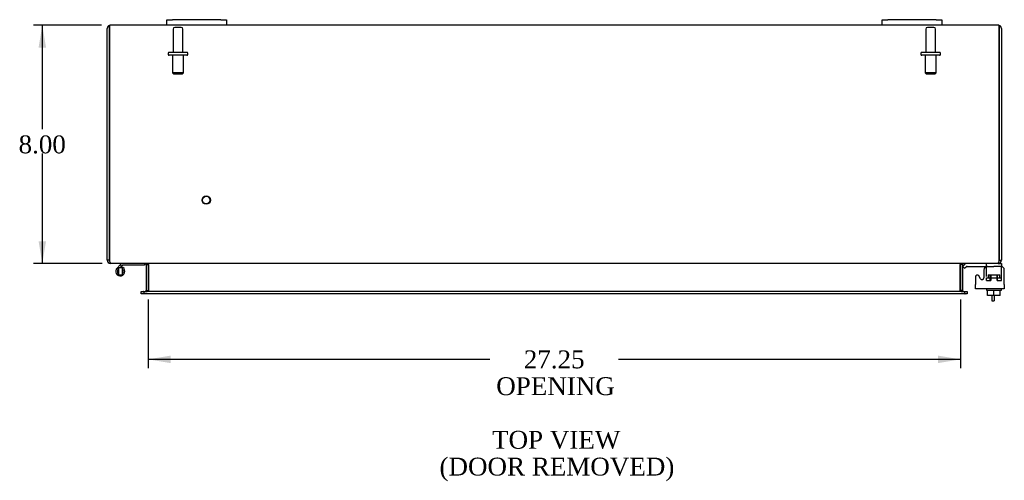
# Model space of a CAD drawing. Header units: inches. Extents: x 4 to 147, y 0 to 98.
# Tile 4 of 8: x 30 to 63, y 69 to 85. Entities that reach past the tile are written whole.
import ezdxf
from ezdxf.enums import TextEntityAlignment as Align

# ---------------------------------------------------------------- set-up
doc = ezdxf.new("R2010")
doc.units = ezdxf.units.IN
doc.header["$MEASUREMENT"] = 0
for name, color, linetype in [('COM40153-1', 7, 'CONTINUOUS'), ('COM42667', 7, 'CONTINUOUS'), ('COM42780', 7, 'CONTINUOUS'), ('COM48441', 7, 'CONTINUOUS'), ('DEFAULT', 7, 'CONTINUOUS'), ('FET07710', 7, 'CONTINUOUS'), ('HNG10620-20B', 7, 'CONTINUOUS'), ('HNG10620-20P', 7, 'CONTINUOUS'), ('SCC19011', 7, 'CONTINUOUS'), ('STD21878', 7, 'CONTINUOUS'), ('STD26094', 7, 'CONTINUOUS'), ('WAF25035', 7, 'CONTINUOUS')]:
    doc.layers.add(name, color=color, linetype=linetype)
doc.styles.add('SEACAD_TIMES_NEW_ROMAN', font='times.ttf')

# ---------------------------------------------------------------- blocks, each defined once
blk = doc.blocks.new('GDIMGGROUP20')
at = {"layer": 'DEFAULT', "linetype": 'Continuous'}
for points in [[(30.23, 83.887), (30.48, 83.887), (30.355, 84.637)], [(30.23, 77.387), (30.355, 76.637), (30.48, 77.387)]]:
    blk.add_hatch(color=136, dxfattribs=at).paths.add_polyline_path(points)
at = {"layer": 'DEFAULT', "color": 136, "linetype": 'Continuous'}
for p, q in [((32.34, 84.637), (30.055, 84.637)), ((30.355, 84.637), (30.355, 81.147)), ((30.355, 80.337), (30.355, 76.637)), ((32.366, 76.637), (30.055, 76.637))]:
    blk.add_line(p, q, dxfattribs=at)
at = {"layer": 'DEFAULT', "color": 136, "linetype": 'Continuous', "style": 'SEACAD_TIMES_NEW_ROMAN'}
blk.add_text('8.00', height=0.6, dxfattribs=at).set_placement((29.559, 80.937), align=Align.TOP_LEFT)
blk = doc.blocks.new('GDIMGGROUP21')
at = {"layer": 'DEFAULT', "linetype": 'Continuous'}
for points in [[(34.657, 73.295), (34.657, 73.545), (33.907, 73.42)], [(60.407, 73.295), (61.157, 73.42), (60.407, 73.545)]]:
    blk.add_hatch(color=136, dxfattribs=at).paths.add_polyline_path(points)
at = {"layer": 'DEFAULT', "color": 136, "linetype": 'Continuous'}
for p, q in [((33.907, 75.432), (33.907, 73.12)), ((61.157, 75.432), (61.157, 73.12)), ((45.374, 73.42), (33.907, 73.42)), ((61.157, 73.42), (49.69, 73.42))]:
    blk.add_line(p, q, dxfattribs=at)
at = {"layer": 'DEFAULT', "color": 136, "linetype": 'Continuous', "style": 'SEACAD_TIMES_NEW_ROMAN'}
for s, p in [('27.25', (46.508, 73.72)), ('OPENING', (45.584, 72.82))]:
    blk.add_text(s, height=0.6, dxfattribs=at).set_placement(p, align=Align.TOP_LEFT)

msp = doc.modelspace()

# ---------------------------------------------------------------- linework, layer by layer
at = {"layer": 'COM40153-1', "color": 7}
for p, q in [((62.21, 75.566), (62.21, 75.387)), ((62.21, 75.387), (62.282, 75.387)), ((62.282, 75.566), (62.282, 75.387))]:
    msp.add_line(p, q, dxfattribs=at)
at = {"layer": 'COM42667', "color": 7}
for p, q in [((61.942, 76.417), (61.942, 76.158)), ((62.628, 75.935), (62.628, 76.417)), ((61.658, 76.19), (61.658, 75.935)), ((61.831, 76.125), (61.768, 76.223)), ((61.658, 75.792), (61.658, 75.935)), ((62.628, 75.792), (61.658, 75.792)), ((62.628, 75.935), (62.628, 75.792))]:
    msp.add_line(p, q, dxfattribs=at)
for centre, radius, start, end in [((62.067, 76.417), 0.125, 90, 180), ((62.503, 76.417), 0.125, 0, 90), ((61.718, 76.19), 0.06, 32.8455, 180), ((61.882, 76.158), 0.06, 212.8455, 0)]:
    msp.add_arc(centre, radius, start, end, dxfattribs=at)
at = {"layer": 'COM42780', "color": 7}
for p, q in [((62.425, 76.637), (62.529, 76.637)), ((62.529, 76.637), (62.529, 76.542)), ((61.229, 76.545), (61.279, 76.595)), ((61.229, 76.545), (61.296, 76.478)), ((61.296, 76.478), (61.347, 76.528)), ((61.381, 76.542), (62.279, 76.542)), ((61.414, 76.543), (61.414, 76.542)), ((61.414, 76.543), (61.474, 76.543)), ((61.474, 76.543), (61.474, 76.542)), ((61.474, 76.543), (61.502, 76.543)), ((61.502, 76.543), (61.502, 76.542)), ((61.502, 76.543), (61.664, 76.543)), ((61.615, 76.543), (61.615, 76.542)), ((61.664, 76.543), (61.664, 76.542)), ((62.029, 76.497), (62.029, 76.622)), ((62.529, 76.542), (62.279, 76.542)), ((62.529, 76.54), (62.529, 76.542)), ((62.529, 76.495), (62.529, 76.54)), ((62.529, 76.206), (62.529, 76.495)), ((62.029, 76.16), (62.529, 76.16)), ((62.029, 76.065), (62.029, 76.152)), ((62.029, 76.065), (62.172, 76.065)), ((62.084, 76.255), (62.474, 76.255)), ((62.084, 76.255), (62.084, 76.16)), ((62.154, 76.065), (62.154, 76.255)), ((62.172, 76.255), (62.172, 76.065)), ((62.385, 76.065), (62.385, 76.255)), ((62.385, 76.065), (62.486, 76.065)), ((62.404, 76.065), (62.404, 76.255)), ((62.474, 76.16), (62.474, 76.255)), ((62.5, 76.065), (62.529, 76.065)), ((62.529, 76.065), (62.529, 76.206))]:
    msp.add_line(p, q, dxfattribs=at)
for radius in [0.143, 0.048]:
    msp.add_arc((61.381, 76.494), radius, 90, 135, dxfattribs=at)
msp.add_ellipse((61.779, 75.537), major_axis=(0, 14.322), ratio=0.017455, start_param=-1.524085, end_param=-1.503851, dxfattribs=at)
for points, knots in [([(62.02, 76.637), (62.023, 76.637), (62.025, 76.636), (62.028, 76.631), (62.029, 76.627), (62.029, 76.622)], [0, 0, 0, 0, 0.5, 0.5, 1, 1, 1, 1]), ([(62.026, 76.534), (62.025, 76.536), (62.025, 76.538), (62.023, 76.541), (62.022, 76.542), (62.02, 76.542)], [0.6179659, 0.6179659, 0.6179659, 0.6179659, 0.75, 0.75, 1, 1, 1, 1])]:
    msp.add_open_spline(points, degree=3, knots=knots, dxfattribs=at)
at = {"layer": 'COM48441', "color": 7}
for p, q in [((32.604, 84.529), (32.604, 84.631)), ((32.604, 84.631), (32.604, 84.529)), ((34.532, 84.637), (32.64, 84.637)), ((58.532, 84.637), (36.532, 84.637)), ((62.424, 84.637), (60.532, 84.637)), ((62.46, 84.529), (62.46, 84.631)), ((62.46, 84.631), (62.46, 84.529)), ((32.532, 76.745), (32.532, 84.529)), ((32.604, 84.529), (32.604, 76.745)), ((32.604, 76.745), (32.604, 84.529)), ((62.46, 76.745), (62.46, 84.529)), ((62.46, 84.529), (62.46, 76.745)), ((62.532, 84.529), (62.532, 76.745)), ((32.604, 76.745), (32.532, 76.745)), ((32.64, 76.661), (32.64, 76.637)), ((32.664, 76.637), (32.64, 76.637)), ((62.398, 76.637), (32.666, 76.637)), ((62.424, 76.637), (62.4, 76.637)), ((62.424, 76.661), (62.424, 76.637)), ((62.46, 76.745), (62.532, 76.745)), ((33.835, 76.601), (33.835, 75.732)), ((33.835, 76.601), (33.907, 76.601)), ((33.907, 76.601), (33.907, 75.732)), ((33.92, 76.601), (33.92, 75.732)), ((61.144, 75.732), (61.144, 76.601)), ((61.229, 76.601), (61.157, 76.601)), ((61.157, 76.601), (61.157, 75.732)), ((61.229, 76.601), (61.229, 75.732)), ((33.677, 75.624), (33.677, 75.696)), ((33.677, 75.696), (33.753, 75.696)), ((33.761, 75.696), (33.753, 75.696)), ((33.761, 75.696), (33.806, 75.696)), ((33.761, 75.696), (33.761, 75.624)), ((61.258, 75.696), (33.806, 75.696)), ((33.835, 75.732), (33.907, 75.732)), ((61.229, 75.732), (61.157, 75.732)), ((61.258, 75.696), (61.303, 75.696)), ((61.303, 75.696), (61.311, 75.696)), ((61.303, 75.624), (61.303, 75.696)), ((61.311, 75.696), (61.387, 75.696)), ((61.387, 75.696), (61.387, 75.624)), ((33.753, 75.624), (33.677, 75.624)), ((33.761, 75.624), (33.753, 75.624)), ((33.806, 75.624), (33.761, 75.624)), ((61.258, 75.624), (33.806, 75.624)), ((61.303, 75.624), (61.258, 75.624)), ((61.303, 75.624), (61.311, 75.624)), ((61.387, 75.624), (61.311, 75.624))]:
    msp.add_line(p, q, dxfattribs=at)
for centre, radius, start, end in [((32.64, 84.529), 0.108, 109.4712, 180), ((32.64, 84.529), 0.108, 90, 109.4712), ((62.424, 84.529), 0.108, 70.5288, 90), ((62.424, 84.529), 0.108, 0, 70.5288), ((32.64, 76.745), 0.108, 180, 270), ((32.64, 76.745), 0.036, 180, 218.7233), ((33.799, 76.601), 0.036, 0, 90), ((61.265, 76.601), 0.036, 90, 180), ((62.424, 76.745), 0.108, 270, 360), ((62.424, 76.745), 0.036, 321.2767, 0), ((33.799, 76.601), 0.108, 0, 10.3965), ((61.265, 76.601), 0.108, 169.6031, 180), ((33.799, 75.732), 0.036, 270, 0), ((33.799, 75.732), 0.108, 349.6015, 0), ((61.265, 75.732), 0.108, 180, 190.3994), ((61.265, 75.732), 0.036, 180, 270)]:
    msp.add_arc(centre, radius, start, end, dxfattribs=at)
for centre, start_param, end_param in [((32.64, 84.529), 3.141593, 3.48143), ((62.424, 84.529), 2.801756, 3.141593)]:
    msp.add_ellipse(centre, major_axis=(0, -0.108), ratio=0.997813, start_param=start_param, end_param=end_param, dxfattribs=at)
for points, knots in [([(32.666, 76.637), (32.661, 76.637), (32.656, 76.64), (32.645, 76.651), (32.64, 76.659), (32.63, 76.679), (32.625, 76.691), (32.614, 76.717), (32.609, 76.731), (32.604, 76.745)], [0, 0, 0, 0, 0.25, 0.25, 0.5, 0.5, 0.75, 0.75, 1, 1, 1, 1]), ([(33.92, 76.601), (33.92, 76.603), (33.92, 76.605), (33.918, 76.609), (33.917, 76.61), (33.913, 76.615), (33.909, 76.618), (33.901, 76.622), (33.897, 76.624), (33.888, 76.628), (33.883, 76.629), (33.868, 76.633), (33.858, 76.635), (33.838, 76.637), (33.827, 76.637), (33.817, 76.637)], [0, 0, 0, 0, 0.0625, 0.0625, 0.125, 0.125, 0.25, 0.25, 0.375, 0.375, 0.5, 0.5, 0.75, 0.75, 1, 1, 1, 1]), ([(61.247, 76.637), (61.237, 76.637), (61.226, 76.637), (61.206, 76.635), (61.196, 76.633), (61.181, 76.629), (61.176, 76.628), (61.167, 76.624), (61.163, 76.622), (61.155, 76.618), (61.151, 76.615), (61.147, 76.61), (61.146, 76.609), (61.144, 76.605), (61.144, 76.603), (61.144, 76.601)], [0, 0, 0, 0, 0.25, 0.25, 0.5, 0.5, 0.625, 0.625, 0.75, 0.75, 0.875, 0.875, 0.9375, 0.9375, 1, 1, 1, 1]), ([(62.46, 76.745), (62.455, 76.731), (62.45, 76.717), (62.439, 76.691), (62.434, 76.679), (62.424, 76.659), (62.419, 76.651), (62.409, 76.64), (62.403, 76.637), (62.398, 76.637)], [0, 0, 0, 0, 0.25, 0.25, 0.5, 0.5, 0.75, 0.75, 1, 1, 1, 1]), ([(33.817, 75.696), (33.827, 75.696), (33.838, 75.697), (33.858, 75.699), (33.868, 75.701), (33.883, 75.705), (33.888, 75.706), (33.897, 75.709), (33.901, 75.711), (33.909, 75.716), (33.913, 75.719), (33.917, 75.723), (33.918, 75.725), (33.92, 75.729), (33.92, 75.731), (33.92, 75.732)], [0, 0, 0, 0, 0.25, 0.25, 0.5, 0.5, 0.625, 0.625, 0.75, 0.75, 0.875, 0.875, 0.9375, 0.9375, 1, 1, 1, 1]), ([(61.144, 75.732), (61.144, 75.731), (61.144, 75.729), (61.146, 75.725), (61.147, 75.723), (61.151, 75.719), (61.155, 75.716), (61.163, 75.711), (61.167, 75.709), (61.176, 75.706), (61.181, 75.705), (61.196, 75.701), (61.206, 75.699), (61.226, 75.697), (61.237, 75.696), (61.247, 75.696)], [0, 0, 0, 0, 0.0625, 0.0625, 0.125, 0.125, 0.25, 0.25, 0.375, 0.375, 0.5, 0.5, 0.75, 0.75, 1, 1, 1, 1])]:
    msp.add_open_spline(points, degree=3, knots=knots, dxfattribs=at)
at = {"layer": 'FET07710', "color": 7}
for p, q in [((34.532, 84.824), (34.72, 84.824)), ((34.532, 84.637), (34.532, 84.824)), ((34.72, 84.637), (34.532, 84.637)), ((36.345, 84.824), (34.72, 84.824)), ((36.345, 84.637), (34.72, 84.637)), ((36.345, 84.824), (36.532, 84.824)), ((36.532, 84.637), (36.345, 84.637)), ((36.532, 84.824), (36.532, 84.637)), ((58.532, 84.824), (58.72, 84.824)), ((58.532, 84.637), (58.532, 84.824)), ((58.72, 84.637), (58.532, 84.637)), ((60.345, 84.824), (58.72, 84.824)), ((60.345, 84.637), (58.72, 84.637)), ((60.345, 84.824), (60.532, 84.824)), ((60.532, 84.637), (60.345, 84.637)), ((60.532, 84.824), (60.532, 84.637))]:
    msp.add_line(p, q, dxfattribs=at)
at = {"layer": 'HNG10620-20B', "color": 7}
for p, q in [((33.787, 76.637), (33.787, 76.577)), ((32.971, 76.594), (32.862, 76.485)), ((33.013, 76.551), (32.953, 76.491)), ((32.989, 76.611), (32.971, 76.594)), ((32.971, 76.594), (33.013, 76.551)), ((33.016, 76.523), (33.007, 76.491)), ((33.031, 76.569), (33.013, 76.551)), ((33.787, 76.577), (33.052, 76.577))]:
    msp.add_line(p, q, dxfattribs=at)
for centre, radius, start, end in [((33.052, 76.548), 0.089, 90, 135), ((32.971, 76.376), 0.154, 135, 72.8181), ((33.052, 76.548), 0.029, 90, 135)]:
    msp.add_arc(centre, radius, start, end, dxfattribs=at)
at = {"layer": 'HNG10620-20P', "color": 7}
for p, q in [((32.906, 76.491), (32.906, 76.261)), ((33.036, 76.491), (32.906, 76.491)), ((33.036, 76.491), (33.036, 76.261)), ((32.906, 76.261), (33.036, 76.261))]:
    msp.add_line(p, q, dxfattribs=at)
for centre, start, end in [((33.139, 76.372), 152.9012, 179.0261), ((33.139, 76.381), 180.9722, 207.1004), ((32.803, 76.372), 0.9722, 27.1006), ((32.803, 76.381), 332.9006, 359.0262)]:
    msp.add_arc(centre, 0.262, start, end, dxfattribs=at)
at = {"layer": 'SCC19011', "color": 7}
for p, q in [((62.064, 75.566), (62.064, 75.747)), ((62.279, 75.566), (62.279, 75.747)), ((62.494, 75.566), (62.494, 75.747)), ((62.279, 75.566), (62.064, 75.566)), ((62.494, 75.566), (62.279, 75.566))]:
    msp.add_line(p, q, dxfattribs=at)
at = {"layer": 'STD21878', "color": 7}
for radius in [0.141, 0.125]:
    msp.add_circle((35.854, 78.769), radius, dxfattribs=at)
at = {"layer": 'STD26094', "color": 7}
for p, q in [((35.012, 84.565), (34.802, 84.565)), ((60.262, 84.565), (60.052, 84.565)), ((34.742, 84.505), (34.742, 83.728)), ((35.072, 83.728), (35.072, 84.505)), ((59.992, 84.505), (59.992, 83.728)), ((60.322, 83.728), (60.322, 84.505)), ((34.582, 83.698), (34.582, 83.658)), ((35.202, 83.728), (34.612, 83.728)), ((35.202, 83.628), (34.612, 83.628)), ((34.72, 83.628), (34.72, 83.041)), ((35.095, 83.041), (35.095, 83.628)), ((35.232, 83.658), (35.232, 83.698)), ((59.832, 83.698), (59.832, 83.658)), ((60.452, 83.728), (59.862, 83.728)), ((60.452, 83.628), (59.862, 83.628)), ((59.97, 83.628), (59.97, 83.041)), ((60.345, 83.041), (60.345, 83.628)), ((60.482, 83.658), (60.482, 83.698)), ((35.095, 83.041), (34.72, 83.041)), ((34.72, 83.041), (34.757, 83.003)), ((34.757, 83.003), (35.057, 83.003)), ((35.057, 83.003), (35.095, 83.041)), ((60.345, 83.041), (59.97, 83.041)), ((59.97, 83.041), (60.007, 83.003)), ((60.007, 83.003), (60.307, 83.003)), ((60.307, 83.003), (60.345, 83.041))]:
    msp.add_line(p, q, dxfattribs=at)
for centre, radius, start, end in [((34.802, 84.505), 0.06, 90, 180), ((35.012, 84.505), 0.06, 0, 90), ((60.052, 84.505), 0.06, 90, 180), ((60.262, 84.505), 0.06, 0, 90), ((34.612, 83.698), 0.03, 90, 180), ((34.612, 83.658), 0.03, 180, 270), ((35.202, 83.698), 0.03, 0, 90), ((35.202, 83.658), 0.03, 270, 0), ((59.862, 83.698), 0.03, 90, 180), ((59.862, 83.658), 0.03, 180, 270), ((60.452, 83.698), 0.03, 0, 90), ((60.452, 83.658), 0.03, 270, 0)]:
    msp.add_arc(centre, radius, start, end, dxfattribs=at)
at = {"layer": 'WAF25035', "color": 7}
for p, q in [((62.029, 75.792), (62.029, 75.747)), ((62.029, 75.747), (62.529, 75.747)), ((62.529, 75.747), (62.529, 75.792))]:
    msp.add_line(p, q, dxfattribs=at)

# ---------------------------------------------------------------- block references
at = {"layer": 'DEFAULT', "color": 7}
for name in ['GDIMGGROUP20', 'GDIMGGROUP21']:
    msp.add_blockref(name, (0, 0), dxfattribs=at)

# ---------------------------------------------------------------- texts
at = {"layer": 'DEFAULT', "color": 7, "style": 'SEACAD_TIMES_NEW_ROMAN'}
for s, p in [('TOP VIEW', (45.444, 71.02)), ('(DOOR REMOVED)', (43.68, 70.12))]:
    msp.add_text(s, height=0.6, dxfattribs=at).set_placement(p, align=Align.TOP_LEFT)

doc.saveas('drawing.dxf')
